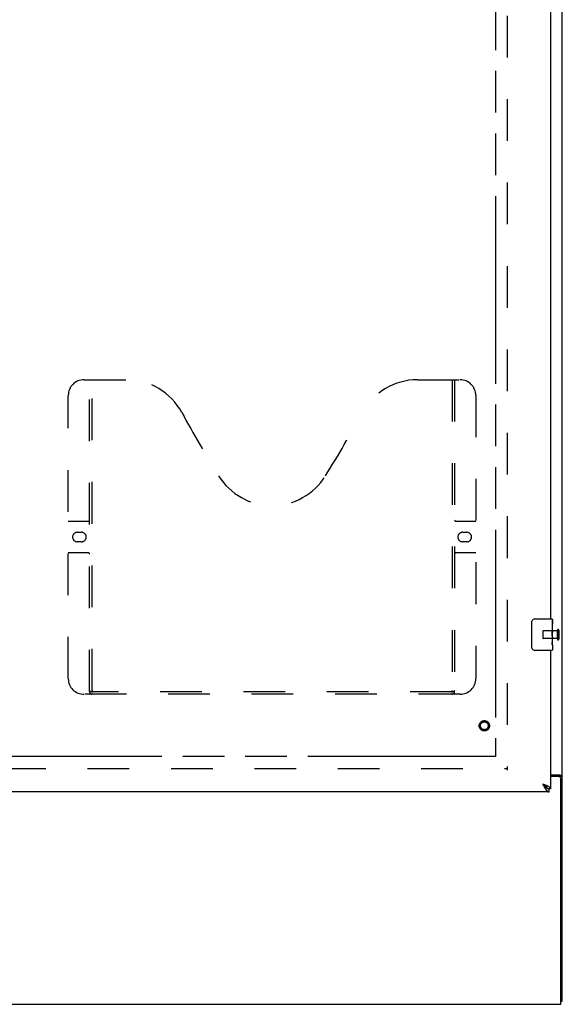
# Model space of a CAD drawing. Header units: inches. Extents: x 0 to 241, y 0 to 156.
# Tile 7 of 21: x 89 to 106, y 42 to 73. Entities that reach past the tile are written whole.
import ezdxf

# ---------------------------------------------------------------- set-up
doc = ezdxf.new("R2010")
doc.units = ezdxf.units.IN
doc.header["$LTSCALE"] = 13.26
doc.header["$MEASUREMENT"] = 0
doc.linetypes.add('HIDDEN', pattern=[0.2, 0.1, -0.1])
doc.linetypes.add('PHANTOM', pattern=[0.8, 0.45, -0.05, 0.1, -0.05, 0.1, -0.05])
doc.layers.get('0').update_dxf_attribs({"linetype": 'CONTINUOUS'})
for name, color, linetype in [('02___PRT_ALL_AXES', 7, 'CONTINUOUS'), ('AVAILABLE_DOOR_SPACE', 7, 'CONTINUOUS'), ('DEFAULT_2', 8, 'HIDDEN'), ('DIMENSIONS', 7, 'CONTINUOUS')]:
    doc.layers.add(name, color=color, linetype=linetype)
doc.styles.get("Standard").update_dxf_attribs({"font": 'arial.ttf'})
doc.dimstyles.new('DIMSTYLE_2', dxfattribs={"dimtxt": 1.106182, "dimasz": 1.418182, "dimexe": 0.09, "dimexo": 0.07, "dimgap": 0.039, "dimtad": 0, "dimtih": 1, "dimtoh": 1, "dimzin": 4, "dimdsep": 46, "dimtxsty": 'Standard', "dimblk": '_FILLED', "dimblk1": '_FILLED', "dimblk2": '_FILLED', "dimcen": 0.09, "dimazin": 1, "dimtfac": 1, "dimtdec": 3, "dimtofl": 0, "dimtmove": 0, "dimatfit": 3, "dimldrblk": '_FILLED', "dimfxl": 1, "dimtolj": 1, "dimtzin": 4, "dimarcsym": 0})

# ---------------------------------------------------------------- blocks, each defined once
blk = doc.blocks.new('_FILLED')
at = {"color": 0, "linetype": 'ByBlock'}
blk.add_solid([(0, 0), (-1, 0.2), (-1, -0.2)], dxfattribs=at)
blk = doc.blocks.new('*D11')
at = {"layer": 'DIMENSIONS', "color": 2, "linetype": 'Continuous'}
for p, q in [((81.038, 100.208), (90.209, 100.208)), ((104.351, 100.208), (95.18, 100.208))]:
    blk.add_line(p, q, dxfattribs=at)
at = {"layer": 'DIMENSIONS', "color": 2, "linetype": 'Continuous', "xscale": 1.4181818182, "yscale": 1.4181818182, "zscale": 1.4181818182, "rotation": 180}
blk.add_blockref('_FILLED', (81.038, 100.208), dxfattribs=at)
at = {"layer": 'DIMENSIONS', "color": 2, "linetype": 'Continuous', "xscale": 1.4181818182, "yscale": 1.4181818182, "zscale": 1.4181818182}
blk.add_blockref('_FILLED', (104.351, 100.208), dxfattribs=at)
at = {"layer": 'DIMENSIONS', "color": 2, "linetype": 'Continuous', "insert": (92.694, 100.761), "char_height": 1.1062, "width": 3.86547, "attachment_point": 2, "line_spacing_factor": 0.9}
blk.add_mtext('23.31', dxfattribs=at)

msp = doc.modelspace()

# ---------------------------------------------------------------- linework, layer by layer
at = {"color": 3, "linetype": 'Continuous'}
for p, q in [((106.476, 42.086), (106.476, 113.878)), ((106.101, 79.482), (106.101, 54.232)), ((106.101, 53.232), (106.101, 48.836)), ((106.101, 49.274), (106.406, 49.274)), ((106.364, 49.222), (106.101, 49.222)), ((106.424, 41.982), (106.424, 49.162)), ((105.89, 48.965), (105.854, 48.978)), ((105.854, 48.978), (105.867, 48.953)), ((105.867, 48.953), (105.877, 48.935)), ((105.877, 48.935), (105.884, 48.923)), ((105.884, 48.923), (105.89, 48.911)), ((105.908, 48.958), (105.89, 48.965)), ((105.89, 48.911), (105.897, 48.899)), ((105.92, 48.954), (105.908, 48.958)), ((105.932, 48.949), (105.92, 48.954)), ((105.943, 48.945), (105.932, 48.949)), ((105.954, 48.941), (105.943, 48.945)), ((106.059, 48.732), (77.455, 48.732)), ((46.528, 41.982), (106.424, 41.982))]:
    msp.add_line(p, q, dxfattribs=at)
at = {"color": 7, "linetype": 'Continuous'}
for p, q in [((105.606, 54.232), (106.146, 54.232)), ((106.161, 54.217), (106.161, 54.078)), ((105.506, 53.332), (105.506, 54.132)), ((106.161, 53.847), (106.161, 53.816)), ((106.161, 53.65), (106.161, 53.617)), ((106.146, 53.232), (105.606, 53.232)), ((106.161, 53.393), (106.161, 53.247)), ((106.372, 49.234), (106.476, 49.234)), ((106.372, 49.234), (106.372, 49.222)), ((105.876, 48.965), (105.854, 48.978)), ((105.854, 48.978), (105.871, 48.96)), ((105.871, 48.96), (105.881, 48.95)), ((105.884, 48.959), (105.876, 48.965)), ((105.881, 48.95), (105.887, 48.943)), ((105.892, 48.954), (105.884, 48.959)), ((105.887, 48.943), (105.894, 48.936)), ((105.894, 48.936), (105.9, 48.929)), ((105.994, 48.853), (105.997, 48.852)), ((106.101, 48.836), (106.059, 48.836)), ((106.059, 48.732), (106.059, 48.836)), ((106.424, 42.086), (106.476, 42.086))]:
    msp.add_line(p, q, dxfattribs=at)
for points in [[(105.506, 54.132), (105.506, 54.138), (105.507, 54.144), (105.508, 54.15), (105.509, 54.156), (105.51, 54.162), (105.512, 54.168)], [(105.512, 53.296), (105.51, 53.301), (105.509, 53.307), (105.508, 53.313), (105.507, 53.319), (105.506, 53.326), (105.506, 53.332)], [(106.331, 49.274), (106.331, 49.272), (106.332, 49.27), (106.332, 49.269), (106.333, 49.267), (106.333, 49.265), (106.334, 49.264), (106.336, 49.262), (106.337, 49.26), (106.339, 49.259), (106.341, 49.257), (106.342, 49.256), (106.344, 49.255), (106.347, 49.254), (106.349, 49.252), (106.351, 49.251), (106.356, 49.249)], [(106.356, 49.249), (106.358, 49.248), (106.361, 49.246), (106.363, 49.245), (106.365, 49.244), (106.367, 49.242), (106.368, 49.241), (106.37, 49.239), (106.371, 49.238), (106.371, 49.237), (106.372, 49.235), (106.372, 49.234)], [(105.994, 48.853), (105.994, 48.855), (105.993, 48.858), (105.991, 48.861), (105.99, 48.863), (105.989, 48.866), (105.987, 48.869), (105.986, 48.871), (105.984, 48.874), (105.982, 48.877), (105.98, 48.88), (105.978, 48.882), (105.976, 48.885), (105.974, 48.888), (105.971, 48.891), (105.969, 48.893), (105.966, 48.896), (105.964, 48.899), (105.961, 48.902), (105.958, 48.904), (105.955, 48.907), (105.952, 48.91), (105.949, 48.913), (105.945, 48.915), (105.942, 48.918), (105.939, 48.921), (105.935, 48.924), (105.932, 48.926), (105.928, 48.929), (105.924, 48.932), (105.92, 48.935), (105.917, 48.937), (105.913, 48.94), (105.909, 48.943), (105.905, 48.945), (105.901, 48.948), (105.892, 48.954)], [(105.9, 48.929), (105.904, 48.926), (105.907, 48.922), (105.91, 48.919), (105.914, 48.916), (105.917, 48.912), (105.92, 48.909), (105.923, 48.906), (105.927, 48.903), (105.93, 48.9), (105.933, 48.897), (105.937, 48.894), (105.94, 48.891), (105.943, 48.888), (105.947, 48.886), (105.95, 48.883), (105.953, 48.88), (105.956, 48.878), (105.96, 48.875), (105.963, 48.873), (105.966, 48.87), (105.97, 48.868), (105.973, 48.866), (105.976, 48.864), (105.98, 48.861), (105.983, 48.859), (105.986, 48.857), (105.989, 48.856), (105.993, 48.854), (105.994, 48.853)], [(105.997, 48.852), (105.999, 48.85), (106.003, 48.849), (106.006, 48.847), (106.009, 48.846), (106.013, 48.845), (106.016, 48.844), (106.019, 48.842), (106.022, 48.841), (106.026, 48.84), (106.029, 48.84), (106.032, 48.839), (106.036, 48.838), (106.039, 48.838), (106.042, 48.837), (106.046, 48.837), (106.049, 48.836), (106.052, 48.836), (106.055, 48.836), (106.059, 48.836)]]:
    msp.add_lwpolyline(points, dxfattribs=at)
at = {"color": 3, "linetype": 'Continuous'}
for points in [[(106.406, 49.274), (106.408, 49.273), (106.41, 49.271), (106.413, 49.27), (106.416, 49.268), (106.42, 49.267), (106.424, 49.265), (106.428, 49.264), (106.432, 49.262), (106.436, 49.261), (106.44, 49.26), (106.444, 49.258), (106.448, 49.257), (106.452, 49.256), (106.455, 49.254), (106.458, 49.253), (106.461, 49.252), (106.464, 49.25), (106.467, 49.248), (106.469, 49.247), (106.471, 49.245), (106.472, 49.243), (106.473, 49.241), (106.474, 49.24), (106.475, 49.238), (106.476, 49.236), (106.476, 49.234)], [(105.897, 48.899), (105.9, 48.893), (105.904, 48.887), (105.907, 48.881), (105.91, 48.875), (105.914, 48.87), (105.917, 48.864), (105.92, 48.859), (105.923, 48.853), (105.927, 48.848), (105.93, 48.843), (105.933, 48.838)], [(105.933, 48.838), (105.937, 48.832), (105.94, 48.827), (105.943, 48.823), (105.947, 48.818), (105.95, 48.813), (105.953, 48.809), (105.956, 48.804), (105.96, 48.8), (105.963, 48.795), (105.966, 48.791), (105.97, 48.787), (105.973, 48.783), (105.976, 48.78), (105.98, 48.776), (105.983, 48.773), (105.986, 48.769), (105.989, 48.766), (105.993, 48.763), (105.996, 48.76), (105.999, 48.757), (106.003, 48.754), (106.006, 48.752), (106.009, 48.749), (106.013, 48.747), (106.016, 48.745), (106.019, 48.743), (106.022, 48.741), (106.026, 48.74), (106.029, 48.738), (106.032, 48.737), (106.036, 48.736), (106.039, 48.735), (106.042, 48.734), (106.046, 48.733), (106.049, 48.733), (106.052, 48.732), (106.055, 48.732), (106.059, 48.732)], [(106.001, 48.92), (105.996, 48.923), (105.991, 48.925), (105.986, 48.927), (105.981, 48.929), (105.976, 48.932), (105.97, 48.934), (105.965, 48.936), (105.954, 48.941)], [(106.101, 48.836), (106.101, 48.838), (106.1, 48.84), (106.1, 48.843), (106.1, 48.845), (106.099, 48.847), (106.098, 48.849), (106.097, 48.851), (106.096, 48.854), (106.095, 48.856), (106.093, 48.858), (106.092, 48.86), (106.09, 48.863), (106.088, 48.865), (106.086, 48.867), (106.084, 48.869), (106.082, 48.871), (106.08, 48.874), (106.077, 48.876), (106.074, 48.878), (106.072, 48.88), (106.069, 48.883), (106.066, 48.885), (106.062, 48.887), (106.059, 48.889), (106.056, 48.892), (106.052, 48.894), (106.049, 48.896), (106.045, 48.898), (106.041, 48.9), (106.037, 48.903), (106.033, 48.905), (106.028, 48.907), (106.024, 48.909), (106.02, 48.912), (106.015, 48.914), (106.011, 48.916), (106.006, 48.918), (106.001, 48.92)]]:
    msp.add_lwpolyline(points, dxfattribs=at)
at = {"color": 7, "linetype": 'Continuous'}
for centre, radius, start, end in [((105.606, 54.132), 0.1, 90, 158.7946), ((106.146, 54.217), 0.015, 0, 90), ((105.606, 53.332), 0.1, 201.1999, 270), ((106.146, 53.247), 0.015, 270, 360)]:
    msp.add_arc(centre, radius, start, end, dxfattribs=at)
at = {"color": 3, "linetype": 'Continuous'}
msp.add_arc((106.364, 49.162), 0.06, 0, 90, dxfattribs=at)
at = {"layer": '02___PRT_ALL_AXES', "color": 7, "linetype": 'Continuous'}
for p, q in [((106.161, 53.653), (106.161, 54.217)), ((106.161, 54.078), (106.154, 54.078)), ((106.154, 54.078), (106.154, 53.847)), ((106.161, 53.91), (106.154, 53.91)), ((106.161, 53.847), (106.154, 53.847)), ((106.161, 53.617), (106.154, 53.617)), ((106.154, 53.617), (106.154, 53.48)), ((106.161, 53.811), (106.155, 53.811)), ((106.159, 53.678), (106.157, 53.7)), ((106.159, 53.68), (106.161, 53.68)), ((106.161, 53.393), (106.161, 53.65)), ((106.155, 53.449), (106.161, 53.449)), ((106.161, 53.393), (106.161, 53.247))]:
    msp.add_line(p, q, dxfattribs=at)
at = {"layer": '02___PRT_ALL_AXES', "color": 8, "linetype": 'HIDDEN'}
for p, q in [((106.318, 53.856), (105.871, 53.856)), ((106.318, 53.608), (106.318, 53.856)), ((106.318, 53.608), (105.871, 53.608))]:
    msp.add_line(p, q, dxfattribs=at)
at = {"layer": '02___PRT_ALL_AXES', "color": 7, "linetype": 'Continuous'}
for points in [[(106.157, 53.7), (106.156, 53.711), (106.156, 53.723), (106.155, 53.736), (106.154, 53.748), (106.154, 53.761), (106.154, 53.774), (106.154, 53.787), (106.154, 53.799), (106.155, 53.812), (106.156, 53.824), (106.156, 53.836)], [(106.161, 53.65), (106.161, 53.658), (106.16, 53.667), (106.159, 53.678)], [(106.155, 53.444), (106.155, 53.453), (106.154, 53.462), (106.154, 53.471), (106.154, 53.48)], [(106.158, 53.419), (106.157, 53.427), (106.156, 53.435), (106.155, 53.444)], [(106.161, 53.393), (106.161, 53.396), (106.16, 53.401), (106.16, 53.406), (106.158, 53.419)]]:
    msp.add_lwpolyline(points, dxfattribs=at)
at = {"layer": '02___PRT_ALL_AXES', "color": 8, "linetype": 'HIDDEN'}
msp.add_circle((103.997, 50.836), 0.124, dxfattribs=at)
at = {"layer": '02___PRT_ALL_AXES', "color": 7, "linetype": 'Continuous'}
msp.add_ellipse((105.898, 53.816), major_axis=(0.263, 0), ratio=0.432808, start_param=0, end_param=0.179988, dxfattribs=at)
at = {"layer": 'AVAILABLE_DOOR_SPACE', "color": 4, "linetype": 'PHANTOM'}
for p, q in [((104.351, 110.107), (104.351, 49.857)), ((104.351, 49.857), (81.038, 49.857))]:
    msp.add_line(p, q, dxfattribs=at)
at = {"layer": 'DEFAULT_2', "color": 8, "linetype": 'HIDDEN'}
for p, q in [((104.726, 110.534), (104.726, 49.43)), ((91.267, 61.836), (92.622, 61.836)), ((91.442, 51.926), (91.442, 61.836)), ((91.522, 51.956), (91.522, 61.836)), ((101.872, 61.836), (103.227, 61.836)), ((102.972, 61.836), (102.972, 51.956)), ((103.052, 61.836), (103.052, 51.926)), ((90.767, 52.336), (90.767, 61.336)), ((103.727, 61.336), (103.727, 52.336)), ((90.767, 57.336), (91.402, 57.336)), ((103.092, 57.336), (103.727, 57.336)), ((91.053, 56.986), (91.19, 56.986)), ((103.303, 56.986), (103.44, 56.986)), ((91.19, 56.686), (91.053, 56.686)), ((103.44, 56.686), (103.303, 56.686)), ((91.402, 56.336), (90.767, 56.336)), ((103.727, 56.336), (103.092, 56.336)), ((105.861, 53.846), (105.861, 53.618)), ((106.318, 53.874), (106.318, 53.59)), ((106.361, 53.874), (106.361, 53.59)), ((103.227, 51.836), (91.267, 51.836)), ((102.968, 51.916), (91.526, 51.916)), ((78.122, 49.482), (104.726, 49.482))]:
    msp.add_line(p, q, dxfattribs=at)
for points in [[(91.432, 51.956), (91.448, 51.945), (91.464, 51.936), (91.48, 51.927), (91.495, 51.921), (91.51, 51.917), (91.526, 51.916)], [(102.968, 51.916), (102.983, 51.917), (102.998, 51.921), (103.014, 51.927), (103.03, 51.936), (103.046, 51.945), (103.062, 51.956)]]:
    msp.add_lwpolyline(points, dxfattribs=at)
for radius in [0.164, 0.124]:
    msp.add_circle((103.997, 50.836), radius, dxfattribs=at)
for centre, radius, start, end in [((91.267, 61.336), 0.5, 90, 180), ((92.622, 59.836), 2, 28.4813, 90), ((101.872, 59.836), 2, 90, 151.5187), ((103.227, 61.336), 0.5, 0, 90), ((128.93, 79.534), 39.307, 208.4813, 211.8705), ((65.564, 79.534), 39.307, 328.1295, 331.5187), ((97.247, 59.836), 2, 211.8705, 328.1295), ((91.402, 57.376), 0.04, 270, 360), ((103.092, 57.376), 0.04, 180, 270), ((91.053, 56.836), 0.15, 90, 270), ((91.19, 56.836), 0.15, 270, 90), ((103.303, 56.836), 0.15, 90, 270), ((103.44, 56.836), 0.15, 270, 90), ((91.402, 56.296), 0.04, 0, 90), ((103.092, 56.296), 0.04, 90, 180), ((105.871, 53.846), 0.01, 90, 180), ((106.34, 53.874), 0.0215, 0, 180), ((105.871, 53.618), 0.01, 180, 270), ((106.34, 53.59), 0.0215, 180, 360), ((91.267, 52.336), 0.5, 180, 270), ((103.227, 52.336), 0.5, 270, 360), ((91.532, 51.926), 0.09, 180, 270), ((91.562, 51.956), 0.04, 180, 270), ((102.932, 51.956), 0.04, 270, 360), ((102.962, 51.926), 0.09, 270, 360)]:
    msp.add_arc(centre, radius, start, end, dxfattribs=at)

# ---------------------------------------------------------------- dimensions: what is measured, and where the dimension line sits
at = {"layer": 'DIMENSIONS', "color": 2, "linetype": 'Continuous'}
dim = msp.add_linear_dim(base=(104.351, 100.208), p1=(81.038, 80.857), p2=(104.351, 49.857), dimstyle='DIMSTYLE_2', dxfattribs=at)
dim.commit()
dim.dimension.update_dxf_attribs({"geometry": '*D11', "text_midpoint": (92.573, 100.202), "dimtype": 160})

doc.saveas('drawing.dxf')
